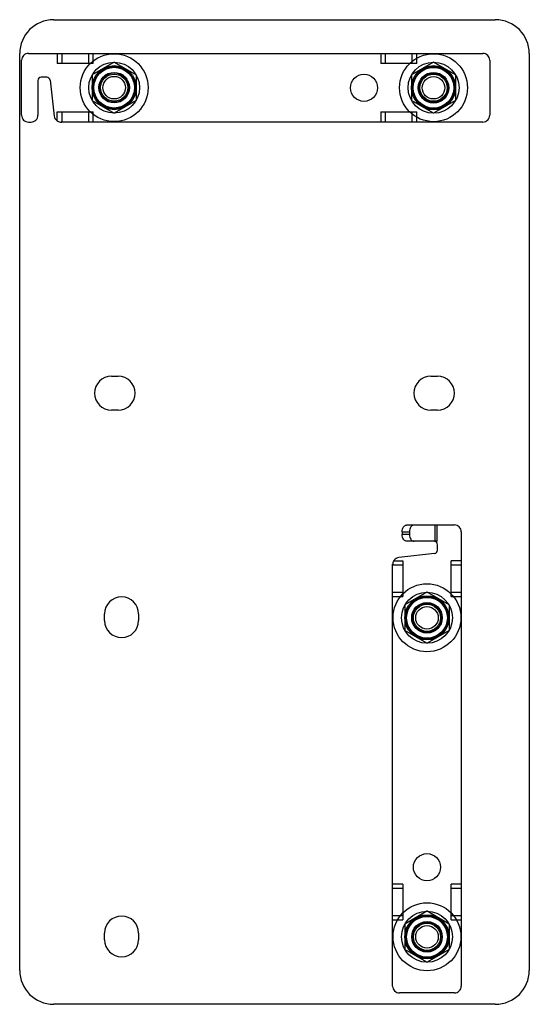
# Model space of a CAD drawing. Header units: millimetres. Extents: x 45 to 195, y 22 to 312.
import ezdxf

# ---------------------------------------------------------------- set-up
doc = ezdxf.new("R2010")
doc.units = ezdxf.units.MM
doc.header["$LTSCALE"] = 21.906845
doc.layers.get('0').update_dxf_attribs({"linetype": 'CONTINUOUS'})
doc.layers.add('INTFCLR_11511', color=7, linetype='CONTINUOUS')

msp = doc.modelspace()

# ---------------------------------------------------------------- linework, layer by layer
at = {"color": 7}
for p, q in [((55.46, 312.42), (185.46, 312.42)), ((45.46, 32.42), (45.46, 302.42)), ((48, 302.47), (181.8, 302.47)), ((56.51, 302.47), (56.51, 299.47)), ((57.83, 302.47), (57.83, 299.47)), ((65.77, 299.47), (65.77, 302.47)), ((67.09, 299.47), (67.09, 302.47)), ((151.76, 302.47), (151.76, 299.47)), ((153.08, 302.47), (153.08, 299.47)), ((161.02, 299.47), (161.02, 302.47)), ((162.34, 299.47), (162.34, 302.47)), ((195.46, 302.42), (195.46, 32.42)), ((46, 284.27), (46, 300.47)), ((67.09, 299.47), (56.51, 299.47)), ((162.34, 299.47), (151.76, 299.47)), ((183.8, 300.47), (183.8, 284.27)), ((50.8, 294.47), (50.8, 284.27)), ((53.41, 295.47), (51.8, 295.47)), ((54.4, 294.59), (55.6, 284.05)), ((56.51, 282.59), (56.51, 285.27)), ((56.51, 285.27), (67.09, 285.27)), ((57.83, 285.27), (57.83, 282.29)), ((65.77, 282.27), (65.77, 285.27)), ((67.09, 282.27), (67.09, 285.27)), ((151.76, 285.27), (151.76, 282.27)), ((151.76, 285.27), (162.34, 285.27)), ((153.08, 285.27), (153.08, 282.27)), ((161.02, 282.27), (161.02, 285.27)), ((162.34, 282.27), (162.34, 285.27)), ((48, 282.27), (48.8, 282.27)), ((181.8, 282.27), (57.59, 282.27)), ((72.46, 207.42), (74.46, 207.42)), ((166.46, 207.42), (168.46, 207.42)), ((74.46, 197.42), (72.46, 197.42)), ((168.46, 197.42), (166.46, 197.42)), ((159.45, 163.59), (173.44, 163.59)), ((167.65, 163.59), (167.65, 158.79)), ((168.35, 158.79), (168.35, 163.59)), ((158.04, 161.59), (160.16, 161.59)), ((158.04, 161.59), (158.04, 160.79)), ((160.16, 160.79), (158.04, 160.79)), ((160.16, 161.59), (160.16, 160.79)), ((175.44, 161.59), (175.44, 27.79)), ((168.35, 158.79), (159.45, 158.79)), ((168.44, 156.18), (168.44, 157.79)), ((167.55, 155.19), (157.01, 153.99)), ((155.24, 27.79), (155.24, 152.01)), ((158.24, 151.76), (155.25, 151.76)), ((155.55, 153.08), (158.24, 153.08)), ((158.24, 153.08), (158.24, 142.5)), ((175.44, 153.08), (172.44, 153.08)), ((172.44, 142.5), (172.44, 153.08)), ((175.44, 151.76), (172.44, 151.76)), ((155.24, 143.82), (158.24, 143.82)), ((155.24, 142.5), (158.24, 142.5)), ((172.44, 143.82), (175.44, 143.82)), ((172.44, 142.5), (175.44, 142.5)), ((70.46, 135.42), (70.46, 137.42)), ((80.46, 137.42), (80.46, 135.42)), ((158.24, 57.83), (155.24, 57.83)), ((158.24, 56.51), (155.24, 56.51)), ((158.24, 57.83), (158.24, 47.25)), ((175.44, 57.83), (172.44, 57.83)), ((172.44, 47.25), (172.44, 57.83)), ((175.44, 56.51), (172.44, 56.51)), ((155.24, 48.57), (158.24, 48.57)), ((155.24, 47.25), (158.24, 47.25)), ((172.44, 48.57), (175.44, 48.57)), ((172.44, 47.25), (175.44, 47.25)), ((70.46, 41.42), (70.46, 43.42)), ((80.46, 43.42), (80.46, 41.42)), ((173.44, 25.79), (157.24, 25.79)), ((185.46, 22.42), (55.46, 22.42))]:
    msp.add_line(p, q, dxfattribs=at)
for centre, radius in [((73.3, 292.37), 6.25), ((146.8, 292.37), 4), ((167.3, 292.37), 6.25), ((165.34, 136.29), 6.25), ((165.34, 62.79), 4), ((165.34, 42.29), 6.25)]:
    msp.add_circle(centre, radius, dxfattribs=at)
for centre, radius, start, end in [((55.46, 302.42), 10, 90, 180), ((185.46, 302.42), 10, 0, 90), ((48, 300.47), 2, 89.9919, 180.0081), ((181.8, 300.47), 2, 359.9919, 90.0081), ((51.8, 294.47), 1, 89.9816, 180.0184), ((53.41, 294.47), 1, 6.4493, 90.0337), ((48, 284.27), 2, 179.9919, 270.0081), ((48.8, 284.27), 2, 269.9919, 0.0081), ((181.8, 284.27), 2, 269.9919, 0.0081), ((57.59, 284.27), 2, 186.4752, 277.0595), ((72.46, 202.42), 5, 90, 270), ((74.46, 202.42), 5, 270, 90), ((166.46, 202.42), 5, 90, 270), ((168.46, 202.42), 5, 270, 90), ((173.44, 161.59), 2, 359.9919, 90.0081), ((167.44, 157.79), 1, 359.9816, 80.3102), ((157.24, 152.01), 2, 96.4752, 187.0595), ((167.44, 156.18), 1, 276.4493, 0.0337), ((75.46, 137.42), 5, 0, 180), ((75.46, 135.42), 5, 180, 360), ((75.46, 43.42), 5, 0, 180), ((75.46, 41.42), 5, 180, 360), ((55.46, 32.42), 10, 180, 270), ((185.46, 32.42), 10, 270, 360), ((157.24, 27.79), 2, 179.9919, 270.0081), ((173.44, 27.79), 2, 269.9919, 0.0081)]:
    msp.add_arc(centre, radius, start, end, dxfattribs=at)
for points, knots in [([(158.04, 161.59), (158.04, 161.85), (158.11, 162.35), (158.36, 162.91), (158.66, 163.26), (158.9, 163.45), (159.17, 163.56), (159.36, 163.59), (159.45, 163.59)], [0, 0, 0, 0, 0.287076, 0.553574, 0.675509, 0.789316, 0.896575, 1, 1, 1, 1]), ([(161.58, 163.59), (161.48, 163.59), (161.29, 163.56), (161.02, 163.45), (160.78, 163.26), (160.48, 162.91), (160.23, 162.35), (160.16, 161.85), (160.16, 161.59)], [0, 0, 0, 0, 0.103425, 0.210684, 0.324491, 0.446425, 0.712924, 1, 1, 1, 1]), ([(159.45, 158.79), (159.36, 158.79), (159.17, 158.82), (158.9, 158.94), (158.66, 159.13), (158.36, 159.47), (158.11, 160.03), (158.04, 160.53), (158.04, 160.79)], [0, 0, 0, 0, 0.103425, 0.210684, 0.324491, 0.446425, 0.712924, 1, 1, 1, 1]), ([(160.16, 160.79), (160.16, 160.53), (160.23, 160.03), (160.48, 159.47), (160.78, 159.13), (161.02, 158.94), (161.29, 158.82), (161.48, 158.79), (161.58, 158.79)], [0, 0, 0, 0, 0.287076, 0.553574, 0.675509, 0.789316, 0.896575, 1, 1, 1, 1])]:
    msp.add_open_spline(points, degree=3, knots=knots, dxfattribs=at)
at = {"layer": 'INTFCLR_11511', "color": 7}
for p, q in [((73.25, 299.9), (66.77, 296.16)), ((73.27, 299.9), (79.75, 296.16)), ((167.26, 299.88), (160.78, 296.14)), ((173.76, 296.14), (167.28, 299.88)), ((66.76, 296.14), (66.76, 288.66)), ((79.76, 296.14), (79.76, 288.66)), ((160.77, 296.12), (160.77, 288.64)), ((173.77, 296.12), (173.77, 288.64)), ((66.77, 288.64), (73.25, 284.9)), ((79.75, 288.64), (73.27, 284.9)), ((167.26, 284.88), (160.78, 288.62)), ((173.76, 288.62), (167.28, 284.88)), ((165.33, 143.77), (158.85, 140.03)), ((171.83, 140.03), (165.35, 143.77)), ((158.84, 140.02), (158.84, 132.53)), ((171.84, 140.02), (171.84, 132.53)), ((165.33, 128.77), (158.85, 132.52)), ((171.83, 132.52), (165.35, 128.77)), ((165.34, 49.81), (158.86, 46.06)), ((171.84, 46.06), (165.36, 49.81)), ((158.85, 46.05), (158.85, 38.56)), ((171.85, 46.05), (171.85, 38.56)), ((165.34, 34.81), (158.86, 38.55)), ((171.84, 38.55), (165.36, 34.81))]:
    msp.add_line(p, q, dxfattribs=at)
for centre, radius in [((73.26, 292.4), 10), ((167.27, 292.38), 10), ((73.26, 292.4), 7.5), ((73.26, 292.4), 6.5), ((167.27, 292.38), 7.5), ((167.27, 292.38), 6.5), ((73.26, 292.4), 6), ((73.26, 292.4), 4.5), ((73.26, 292.4), 4.32), ((73.26, 292.4), 4), ((167.27, 292.38), 6), ((167.27, 292.38), 4.5), ((167.27, 292.38), 4.32), ((167.27, 292.38), 4), ((73.26, 292.4), 3.32), ((167.27, 292.38), 3.32), ((165.34, 136.27), 10), ((165.34, 136.27), 7.5), ((165.34, 136.27), 6.5), ((165.34, 136.27), 6), ((165.34, 136.27), 4.5), ((165.34, 136.27), 4.32), ((165.34, 136.27), 4), ((165.34, 136.27), 3.32), ((165.35, 42.31), 10), ((165.35, 42.31), 7.5), ((165.35, 42.31), 6.5), ((165.35, 42.31), 6), ((165.35, 42.31), 4.5), ((165.35, 42.31), 4.32), ((165.35, 42.31), 4), ((165.35, 42.31), 3.32)]:
    msp.add_circle(centre, radius, dxfattribs=at)
for centre, radius, start, end in [((73.26, 292.4), 7.5, 89.9279, 90.0752), ((167.27, 292.38), 7.5, 89.9279, 90.0752), ((73.25, 292.4), 7.5, 149.9248, 150.0721), ((73.25, 292.39), 7.51, 29.9273, 30.0744), ((167.27, 292.38), 7.5, 149.9248, 150.0721), ((167.27, 292.37), 7.51, 29.9273, 30.0744), ((73.26, 292.4), 7.51, 209.9257, 210.0727), ((73.25, 292.4), 7.5, 329.9251, 330.0721), ((167.28, 292.38), 7.51, 209.9257, 210.0727), ((167.27, 292.38), 7.5, 329.9251, 330.0721), ((73.26, 292.4), 7.5, 269.9278, 270.0751), ((167.27, 292.38), 7.5, 269.9278, 270.0751), ((165.34, 136.28), 7.5, 89.9279, 90.0752), ((165.33, 136.28), 7.5, 149.9248, 150.0721), ((165.33, 136.27), 7.51, 29.9273, 30.0744), ((165.34, 136.28), 7.51, 209.9257, 210.0727), ((165.33, 136.28), 7.5, 329.9251, 330.0721), ((165.34, 136.28), 7.5, 269.9278, 270.0751), ((165.35, 42.31), 7.5, 89.9279, 90.0752), ((165.35, 42.31), 7.5, 149.9248, 150.0721), ((165.34, 42.3), 7.51, 29.9273, 30.0744), ((165.36, 42.31), 7.51, 209.9257, 210.0727), ((165.35, 42.31), 7.5, 329.9251, 330.0721), ((165.35, 42.31), 7.5, 269.9278, 270.0751)]:
    msp.add_arc(centre, radius, start, end, dxfattribs=at)

doc.saveas('drawing.dxf')
